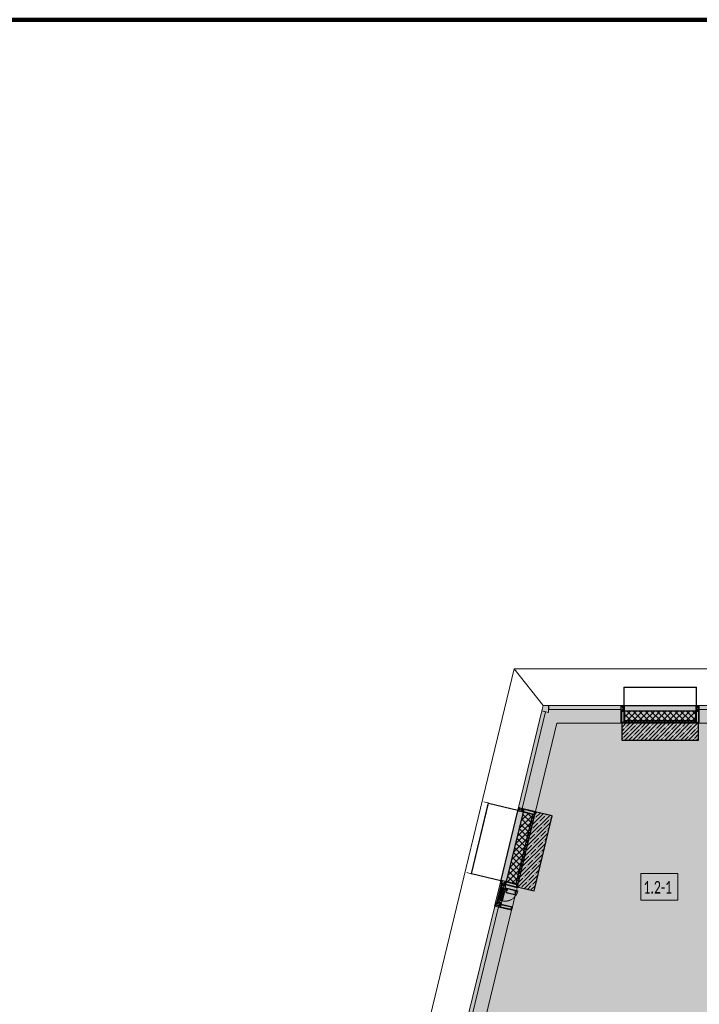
# Model space of a CAD drawing. Header units: millimetres. Extents: x -26897837 to 7466349, y -86687 to 22351.
# Tile 47 of 256: x 17719 to 27438, y -23555 to -9481. Entities that reach past the tile are written whole.
import ezdxf

# ---------------------------------------------------------------- set-up
doc = ezdxf.new("R2010")
doc.units = ezdxf.units.MM
doc.linetypes.add('-D1-02х01', pattern=[3, 2, -1])
doc.layers.get('Defpoints').update_dxf_attribs({"color": 31})
for name, color, linetype, lineweight in [('_0', 7, 'Continuous', 13), ('A-010-A_ROOM', 7, 'Continuous', 18), ('A-200-M_WALL', 7, 'Continuous', 5), ('A-200-M_WALL_PAT', 7, 'Continuous', 5), ('A-214-M_CURT_WALL', 7, 'Continuous', 5), ('A-215-M_CURT_PANEL', 7, 'Continuous', 5), ('A-280-M_COLUMN', 7, 'Continuous', 5), ('A-314-M_WINDOW', 7, 'Continuous', 5), ('S-280-M_COLUMN', 7, 'Continuous', 5), ('Z-060-M_DETAIL', 7, 'Continuous', 5), ('Ограждение', 7, 'Continuous', 5), ('Поручни', 7, 'Continuous', 5)]:
    doc.layers.add(name, color=color, linetype=linetype, lineweight=lineweight)
doc.styles.add('Calibri Light_2', font='Calibri light.ttf', dxfattribs={"width": 0.7, "height": 250})
pattern_1 = [(45, (0, 0), (-21.213203, 21.213203), []), (135, (0, 0), (-21.213203, -21.213203), [])]
pattern_2 = [(45, (0, 0), (-42.42641, 42.42641), []), (135, (0, 0), (-42.42641, -42.42641), [])]
pattern_3 = [(45, (36177.975, -48979.44), (-57.02463, 57.02463), []), (45, (36235, -48979.44), (-57.02463, 57.02463), [100.806, -20.161, 3.353, -16.808])]

# ---------------------------------------------------------------- blocks, each defined once
blk = doc.blocks.new('System Panel - A_PAN_Glass-5808157-50_AS_Plan_13')
at = {"layer": 'A-215-M_CURT_PANEL'}
for p, q in [((710, 55), (-710, 55)), ((-710, 55), (-710, 0)), ((-710, 0), (710, 0)), ((710, 0), (710, 55))]:
    blk.add_line(p, q, dxfattribs=at)
blk = doc.blocks.new('Rectangular Mullion - R_StandardFrame_50Wx250H-3319961-50_AS_Plan_13')
at = {"layer": 'A-214-M_CURT_WALL'}
blk.add_line((-11083, 28180), (-10777, 29445), dxfattribs=at)
blk = doc.blocks.new('Rectangular Mullion - 50Wx250H-2623690-50_AS_Plan_13')
at = {"layer": 'Z-060-M_DETAIL'}
for p, q in [((-25, 65), (-25, 250)), ((-25, 250), (0, 250)), ((-23, 237), (0, 237)), ((-23, 237), (-23, 74)), ((-15, 84), (-15, 237)), ((25, 250), (0, 250)), ((23, 237), (0, 237)), ((15, 84), (15, 237)), ((23, 237), (23, 74)), ((25, 65), (25, 250)), ((-14, 65), (-25, 65)), ((-24, 15), (-25, 14)), ((-25, 0), (-25, 14)), ((-22, 17), (-24, 17)), ((-24, 17), (-24, 15)), ((-23, 11), (-24, 15)), ((-23, 11), (-24, 10)), ((-24, 1), (-24, 10)), ((-24, 1), (-12, 1)), ((0, 84), (-23, 84)), ((-1, 74), (-23, 74)), ((-23, 10), (-22, 8)), ((-22, 17), (-22, 16)), ((-22, 16), (-21, 16)), ((-22, 8), (-22, 4)), ((-21, 4), (-22, 4)), ((-19, 18), (-21, 16)), ((-21, 4), (-21, 6)), ((-21, 6), (-14, 6)), ((-18, 17), (-19, 18)), ((-7, 17), (-18, 17)), ((-14, 71), (-14, 65)), ((-10, 71), (-14, 71)), ((-14, 6), (-14, 4)), ((-13, 4), (-14, 4)), ((-13, 8), (-11, 11)), ((-13, 8), (-12, 7)), ((-13, 4), (-12, 7)), ((-12, 9), (-12, 15)), ((-12, 15), (0, 15)), ((-12, 1), (-12, 7)), ((-10, 11), (-11, 11)), ((-10, 53), (-10, 71)), ((-9, 53), (-10, 53)), ((-10, 53), (-10, 17)), ((-10, 17), (-8, 17)), ((-10, 1), (-10, 11)), ((-5, 1), (-10, 1)), ((-9, 53), (-7, 55)), ((-9, 18), (-9, 23)), ((-8, 18), (-9, 18)), ((-9, 23), (-2, 30)), ((-8, 17), (-8, 18)), ((-7, 65), (-6, 67)), ((-7, 65), (-7, 55)), ((-7, 18), (-7, 17)), ((-3, 18), (-7, 18)), ((-4, 67), (-6, 67)), ((0, 8), (-5, 8)), ((-5, 1), (-5, 8)), ((-4, 67), (-3, 65)), ((-3, 65), (-3, 55)), ((-1, 53), (-3, 55)), ((-3, 18), (-3, 17)), ((-3, 17), (0, 17)), ((-2, 30), (0, 30)), ((0, 53), (-1, 53)), ((0, 84), (23, 84)), ((0, 53), (1, 53)), ((2, 30), (0, 30)), ((3, 17), (0, 17)), ((0, 15), (0, 17)), ((0, 15), (0, 17)), ((12, 15), (0, 15)), ((0, 0), (0, 8)), ((0, 8), (5, 8)), ((0, 0), (0, 8)), ((1, 74), (23, 74)), ((1, 53), (3, 55)), ((8, 23), (2, 30)), ((4, 67), (3, 65)), ((3, 65), (3, 55)), ((3, 18), (3, 17)), ((3, 18), (7, 18)), ((4, 67), (6, 67)), ((5, 1), (5, 8)), ((5, 1), (10, 1)), ((7, 65), (6, 67)), ((7, 65), (7, 55)), ((9, 53), (7, 55)), ((7, 18), (7, 17)), ((7, 17), (18, 17)), ((8, 18), (8, 18)), ((8, 17), (8, 18)), ((10, 17), (8, 17)), ((9, 53), (10, 53)), ((8, 18), (8, 23)), ((10, 71), (14, 71)), ((10, 53), (10, 71)), ((10, 53), (10, 17)), ((10, 11), (11, 11)), ((10, 1), (10, 11)), ((13, 8), (11, 11)), ((12, 9), (12, 15)), ((13, 8), (12, 7)), ((13, 4), (12, 7)), ((12, 1), (12, 7)), ((24, 1), (12, 1)), ((13, 4), (14, 4)), ((14, 71), (14, 65)), ((14, 65), (25, 65)), ((21, 6), (14, 6)), ((14, 6), (14, 4)), ((18, 17), (19, 18)), ((19, 18), (21, 16)), ((22, 16), (21, 16)), ((21, 4), (21, 6)), ((21, 4), (22, 4)), ((22, 17), (22, 16)), ((22, 17), (24, 17)), ((23, 10), (22, 8)), ((22, 8), (22, 4)), ((23, 11), (24, 15)), ((23, 11), (24, 10)), ((24, 17), (24, 15)), ((24, 15), (25, 14)), ((24, 1), (24, 10)), ((25, 0), (25, 14)), ((-25, 0), (0, 0)), ((25, 0), (0, 0))]:
    blk.add_line(p, q, dxfattribs=at)
for centre, start, end in [((-1, 73), 360, 90), ((1, 73), 90, 180)]:
    blk.add_arc(centre, 0.5, start, end, dxfattribs=at)
blk = doc.blocks.new('Rectangular Mullion - R_StandardFrame_50Wx250H-5794253-50_AS_Plan_13')
at = {"layer": 'A-214-M_CURT_WALL', "lineweight": 9}
for p, q in [((-50, -250), (-50, 0)), ((-50, 0), (0, 0)), ((0, 0), (0, -250)), ((0, -250), (-50, -250))]:
    blk.add_line(p, q, dxfattribs=at)
blk = doc.blocks.new('System Panel - A_PAN_Glass-5808149-50_AS_Plan_13')
at = {"layer": 'A-215-M_CURT_PANEL'}
for p, q in [((517, 55), (-517, 55)), ((-517, 55), (-517, 0)), ((-517, 0), (517, 0)), ((517, 0), (517, 55))]:
    blk.add_line(p, q, dxfattribs=at)
blk = doc.blocks.new('Rectangular Mullion - R_StandardFrame_50Wx250H-3319962-50_AS_Plan_13')
at = {"layer": 'A-214-M_CURT_WALL'}
blk.add_line((-10777, 29445), (-9860, 29445), dxfattribs=at)
blk = doc.blocks.new('Rectangular Mullion - R_StandardFrame_50Wx250H-3812575-50_AS_Plan_13')
at = {"layer": 'A-214-M_CURT_WALL', "lineweight": 9}
for p, q in [((-50, -250), (-50, 0)), ((-50, 0), (0, 0)), ((0, 0), (0, -250)), ((0, -250), (-50, -250))]:
    blk.add_line(p, q, dxfattribs=at)
blk = doc.blocks.new('System Panel - A_PAN_Glass-5794664-50_AS_Plan_13')
at = {"layer": 'A-215-M_CURT_PANEL'}
for p, q in [((-545, 55), (-545, 0)), ((-545, 0), (545, 0)), ((545, 55), (-531, 55)), ((545, 0), (545, 55))]:
    blk.add_line(p, q, dxfattribs=at)
blk = doc.blocks.new('Rectangular Mullion - R_StandardFrame_50Wx250H-3034899-50_AS_Plan_13')
at = {"layer": 'A-214-M_CURT_WALL'}
blk.add_line((-8740, 29445), (-7700, 29445), dxfattribs=at)
blk = doc.blocks.new('Rectangular Mullion - R_StandardFrame_50Wx250H-5808169-50_AS_Plan_13')
at = {"layer": 'A-214-M_CURT_WALL', "lineweight": 9}
for p, q in [((0, 0), (-50, 0)), ((-50, 0), (-50, -250)), ((0, -250), (0, 0)), ((-50, -250), (0, -250))]:
    blk.add_line(p, q, dxfattribs=at)
blk = doc.blocks.new('Quad Corner Mullion - Q_0_100_-50-5808163-50_AS_Plan_13')
at = {"layer": 'A-214-M_CURT_WALL', "lineweight": 9}
for p, q in [((0, 0), (-79, 0)), ((19, -76), (0, 0)), ((-79, 0), (-79, -100)), ((-79, -100), (19, -76))]:
    blk.add_line(p, q, dxfattribs=at)
blk = doc.blocks.new('System Panel - A_PAN_Glass-5794524-50_AS_Plan_13')
at = {"layer": 'A-215-M_CURT_PANEL'}
for p, q in [((925, 55), (-925, 55)), ((-925, 55), (-925, 0)), ((-925, 0), (925, 0)), ((925, 0), (925, 55))]:
    blk.add_line(p, q, dxfattribs=at)
blk = doc.blocks.new('Rectangular Mullion - R_StandardFrame_50Wx250H-3725803-50_AS_Plan_13')
at = {"layer": 'A-214-M_CURT_WALL'}
blk.add_line((-11859, 24972), (-11424, 26770), dxfattribs=at)
blk = doc.blocks.new('A_PAN_Створка - 383мм-V34-50_AS_Plan_13')
at = {"layer": 'A-215-M_CURT_PANEL'}
h = blk.add_hatch(dxfattribs=at)
h.set_pattern_fill('FP_38', color=256, style=0, pattern_type=2)
h.set_pattern_definition([(328.6, (-23523.403, -17648.281), (10.420193, 17.071016), []), (58.6, (-23523.403, -17648.281), (-17.071016, 10.420193), [])])
h.paths.add_polyline_path([(-55, -82), (-54, -83), (55, -82), (55, -63), (57, -61), (57, -36), (55, -34), (55, -32), (-55, -32), (-55, -34), (-57, -36), (-57, -61), (-55, -63)])
at = {"layer": 'A-314-M_WINDOW'}
for p, q in [((-68, -17), (-171, -17)), ((-171, -17), (-171, -57)), ((-171, -18), (-153, -18)), ((-171, -55), (-152, -55)), ((-171, -57), (-156, -57)), ((-153, -18), (-152, -20)), ((-153, -60), (-153, -74)), ((-153, -74), (-150, -74)), ((-152, -20), (-152, -74)), ((-150, -17), (-150, -29)), ((-132, -19), (-150, -19)), ((-150, -29), (-132, -29)), ((-150, -34), (-150, -68)), ((-136, -34), (-150, -34)), ((-136, -52), (-150, -52)), ((-150, -57), (-132, -57)), ((-150, -68), (-144, -68)), ((-150, -70), (-150, -74)), ((-145, -70), (-150, -70)), ((-150, -74), (-150, -84)), ((-150, -84), (-78, -84)), ((-149, -81), (-149, -83)), ((-144, -81), (-149, -81)), ((-149, -83), (-132, -83)), ((-145, -70), (-145, -80)), ((-144, -68), (-144, -81)), ((-137, -31), (-136, -35)), ((-132, -31), (-137, -31)), ((-137, -55), (-136, -51)), ((-132, -55), (-137, -55)), ((-132, -37), (-136, -35)), ((-132, -49), (-136, -51)), ((-132, -32), (-133, -34)), ((-133, -34), (-130, -35)), ((-133, -52), (-130, -50)), ((-132, -54), (-133, -52)), ((-132, -29), (-132, -19)), ((-132, -32), (-132, -31)), ((-132, -49), (-132, -37)), ((-132, -54), (-132, -55)), ((-132, -57), (-132, -83)), ((-131, -18), (-131, -29)), ((-121, -18), (-131, -18)), ((-131, -29), (-121, -29)), ((-131, -31), (-131, -33)), ((-121, -31), (-131, -31)), ((-129, -35), (-131, -33)), ((-129, -51), (-131, -53)), ((-131, -55), (-131, -53)), ((-121, -55), (-131, -55)), ((-131, -56), (-131, -63)), ((-131, -56), (-121, -56)), ((-121, -63), (-131, -63)), ((-131, -65), (-121, -65)), ((-131, -83), (-131, -65)), ((-131, -83), (-121, -83)), ((-130, -35), (-130, -50)), ((-130, -35), (-129, -35)), ((-130, -50), (-129, -51)), ((-122, -35), (-121, -33)), ((-118, -34), (-122, -35)), ((-122, -35), (-122, -50)), ((-122, -35), (-122, -35)), ((-122, -50), (-122, -51)), ((-118, -52), (-122, -50)), ((-122, -51), (-121, -53)), ((-121, -18), (-121, -29)), ((-121, -31), (-121, -33)), ((-121, -55), (-121, -53)), ((-121, -56), (-121, -63)), ((-121, -83), (-121, -65)), ((-120, -37), (-116, -35)), ((-120, -49), (-120, -37)), ((-120, -49), (-116, -51)), ((-119, -19), (-92, -19)), ((-119, -29), (-119, -19)), ((-92, -29), (-119, -29)), ((-119, -31), (-115, -31)), ((-119, -32), (-119, -31)), ((-119, -32), (-118, -34)), ((-119, -54), (-118, -52)), ((-119, -54), (-119, -55)), ((-119, -55), (-115, -55)), ((-119, -57), (-119, -83)), ((-92, -57), (-119, -57)), ((-119, -83), (-92, -83)), ((-115, -31), (-116, -35)), ((-115, -55), (-116, -51)), ((-94, -33), (-115, -33)), ((-94, -53), (-115, -53)), ((-90, -35), (-94, -33)), ((-90, -51), (-94, -53)), ((-92, -19), (-92, -29)), ((-92, -57), (-92, -83)), ((-74, -88), (-92, -88)), ((-92, -88), (-92, -92)), ((-92, -92), (91, -92)), ((-91, -19), (-91, -29)), ((-87, -19), (-91, -19)), ((-91, -29), (-86, -29)), ((-91, -57), (-86, -57)), ((-91, -63), (-91, -57)), ((-80, -63), (-91, -63)), ((-91, -65), (-91, -83)), ((-80, -65), (-91, -65)), ((-91, -83), (-80, -83)), ((-90, -32), (-90, -35)), ((-86, -32), (-90, -32)), ((-90, -35), (-90, -51)), ((-90, -52), (-90, -51)), ((-90, -52), (-89, -54)), ((-86, -54), (-89, -54)), ((-87, -20), (-87, -19)), ((-87, -20), (-87, -22)), ((-85, -20), (-87, -20)), ((-87, -22), (-86, -22)), ((-86, -18), (-86, -20)), ((-76, -18), (-86, -18)), ((-86, -22), (-86, -29)), ((-86, -29), (-86, -32)), ((-86, -54), (-78, -46)), ((-86, -57), (-86, -54)), ((-83, -20), (-85, -20)), ((-78, -84), (-85, -84)), ((-85, -84), (-85, -88)), ((-85, -88), (-78, -88)), ((-70, -34), (-83, -20)), ((-80, -61), (-80, -63)), ((-78, -61), (-80, -61)), ((-80, -66), (-80, -65)), ((-78, -66), (-80, -66)), ((-80, -81), (-78, -81)), ((-80, -83), (-80, -81)), ((-78, -84), (-78, -24)), ((-78, -24), (-68, -24)), ((-78, -37), (-70, -37)), ((-78, -46), (-78, -37)), ((-78, -66), (-78, -61)), ((-78, -88), (-78, -84)), ((-78, -84), (-74, -84)), ((-76, -22), (-76, -18)), ((-76, -22), (-76, -24)), ((-75, -22), (-76, -22)), ((-76, -24), (-73, -24)), ((-75, -18), (-75, -22)), ((-69, -18), (-75, -18)), ((-70, -63), (-74, -63)), ((-74, -63), (-74, -88)), ((-67, -29), (-73, -24)), ((-61, -24), (-70, -32)), ((-70, -32), (-70, -63)), ((-70, -37), (-70, -34)), ((-69, -22), (-69, -18)), ((-68, -22), (-69, -22)), ((68, -17), (-68, -17)), ((-61, -24), (-68, -17)), ((-68, -17), (-68, -24)), ((-68, -17), (68, -17)), ((-68, -22), (-68, -24)), ((-68, -24), (-65, -27)), ((-68, -24), (-65, -27)), ((-65, -27), (-67, -29)), ((-65, -27), (-61, -24)), ((61, -24), (-61, -24)), ((68, -17), (61, -24)), ((70, -32), (61, -24)), ((61, -24), (65, -27)), ((68, -24), (65, -27)), ((65, -27), (68, -24)), ((65, -27), (67, -29)), ((67, -29), (73, -24)), ((68, -24), (68, -17)), ((171, -17), (68, -17)), ((68, -22), (68, -24)), ((68, -22), (69, -22)), ((68, -24), (78, -24)), ((69, -18), (75, -18)), ((69, -22), (69, -18)), ((70, -34), (83, -20)), ((70, -63), (70, -32)), ((70, -37), (70, -34)), ((78, -37), (70, -37)), ((74, -63), (70, -63)), ((76, -24), (73, -24)), ((74, -88), (74, -63)), ((74, -84), (78, -84)), ((91, -88), (74, -88)), ((75, -18), (75, -22)), ((75, -22), (76, -22)), ((76, -18), (86, -18)), ((76, -22), (76, -18)), ((76, -22), (76, -24)), ((78, -24), (78, -84)), ((78, -46), (78, -37)), ((86, -54), (78, -46)), ((78, -61), (80, -61)), ((78, -66), (78, -61)), ((78, -66), (80, -66)), ((80, -81), (78, -81)), ((78, -88), (78, -84)), ((78, -84), (85, -84)), ((78, -84), (150, -84)), ((85, -88), (78, -88)), ((80, -61), (80, -63)), ((80, -63), (91, -63)), ((80, -65), (91, -65)), ((80, -66), (80, -65)), ((80, -83), (80, -81)), ((91, -83), (80, -83)), ((83, -20), (85, -20)), ((85, -20), (87, -20)), ((85, -84), (85, -88)), ((86, -18), (86, -20)), ((86, -22), (86, -29)), ((87, -22), (86, -22)), ((86, -29), (86, -32)), ((91, -29), (86, -29)), ((86, -32), (90, -32)), ((86, -54), (89, -54)), ((86, -57), (86, -54)), ((91, -57), (86, -57)), ((87, -19), (91, -19)), ((87, -20), (87, -19)), ((87, -20), (87, -22)), ((90, -52), (89, -54)), ((90, -32), (90, -35)), ((90, -35), (94, -33)), ((90, -35), (90, -51)), ((90, -51), (94, -53)), ((90, -52), (90, -51)), ((91, -19), (91, -29)), ((91, -63), (91, -57)), ((91, -65), (91, -83)), ((91, -92), (91, -88)), ((92, -19), (92, -29)), ((119, -19), (92, -19)), ((92, -29), (119, -29)), ((92, -57), (119, -57)), ((92, -57), (92, -83)), ((119, -83), (92, -83)), ((94, -33), (115, -33)), ((94, -53), (115, -53)), ((115, -31), (116, -35)), ((119, -31), (115, -31)), ((115, -55), (116, -51)), ((119, -55), (115, -55)), ((120, -37), (116, -35)), ((120, -49), (116, -51)), ((119, -32), (118, -34)), ((118, -34), (122, -35)), ((118, -52), (122, -50)), ((119, -54), (118, -52)), ((119, -29), (119, -19)), ((119, -32), (119, -31)), ((119, -54), (119, -55)), ((119, -57), (119, -83)), ((120, -49), (120, -37)), ((121, -18), (121, -29)), ((121, -18), (131, -18)), ((131, -29), (121, -29)), ((121, -31), (121, -33)), ((121, -31), (131, -31)), ((122, -35), (121, -33)), ((122, -51), (121, -53)), ((121, -55), (121, -53)), ((121, -55), (131, -55)), ((121, -56), (121, -63)), ((131, -56), (121, -56)), ((121, -63), (131, -63)), ((121, -83), (121, -65)), ((131, -65), (121, -65)), ((131, -83), (121, -83)), ((122, -35), (122, -50)), ((122, -35), (122, -35)), ((122, -50), (122, -51)), ((129, -35), (131, -33)), ((130, -35), (129, -35)), ((130, -50), (129, -51)), ((129, -51), (131, -53)), ((133, -34), (130, -35)), ((130, -35), (130, -50)), ((133, -52), (130, -50)), ((131, -18), (131, -29)), ((131, -31), (131, -33)), ((131, -55), (131, -53)), ((131, -56), (131, -63)), ((131, -83), (131, -65)), ((132, -19), (150, -19)), ((132, -29), (132, -19)), ((150, -29), (132, -29)), ((132, -31), (137, -31)), ((132, -32), (132, -31)), ((132, -32), (133, -34)), ((132, -37), (136, -35)), ((132, -49), (132, -37)), ((132, -49), (136, -51)), ((132, -54), (133, -52)), ((132, -54), (132, -55)), ((132, -55), (137, -55)), ((150, -57), (132, -57)), ((132, -57), (132, -83)), ((149, -83), (132, -83)), ((137, -31), (136, -35)), ((136, -34), (150, -34)), ((137, -55), (136, -51)), ((136, -52), (150, -52)), ((144, -68), (144, -81)), ((150, -68), (144, -68)), ((144, -81), (149, -81)), ((145, -70), (150, -70)), ((145, -70), (145, -80)), ((149, -81), (149, -83)), ((150, -17), (150, -29)), ((150, -34), (150, -68)), ((150, -70), (150, -74)), ((150, -84), (150, -74)), ((150, -74), (153, -74)), ((153, -18), (152, -20)), ((152, -20), (152, -74)), ((171, -55), (152, -55)), ((171, -18), (153, -18)), ((153, -74), (153, -60)), ((156, -57), (171, -57)), ((171, -57), (171, -17))]:
    blk.add_line(p, q, dxfattribs=at)
for centre, start, end in [((-156, -60), 0, 90), ((156, -60), 90, 180)]:
    blk.add_arc(centre, 3, start, end, dxfattribs=at)
at = {"layer": 'A-314-M_WINDOW', "linetype": '-D1-02х01'}
blk.add_arc((91, -88), 183, 181.4091, 271.1445, dxfattribs=at)
at = {"layer": 'Z-060-M_DETAIL'}
for p, q in [((-92, -88), (-74, -88)), ((-92, -92), (-92, -88)), ((-92, -92), (91, -92)), ((-83, -90), (-83, -88)), ((-83, -90), (-69, -90)), ((-74, -63), (-70, -63)), ((-74, -88), (-74, -63)), ((-69, -67), (-74, -67)), ((-74, -82), (-69, -82)), ((-69, -86), (-74, -86)), ((-70, -32), (-61, -24)), ((-70, -63), (-70, -32)), ((-69, -82), (-69, -67)), ((-69, -90), (-69, -86)), ((-68, -38), (-66, -37)), ((-68, -56), (-68, -38)), ((-66, -57), (-68, -56)), ((-62, -63), (-68, -63)), ((-68, -63), (-68, -89)), ((-68, -89), (-67, -90)), ((-67, -90), (-57, -90)), ((-66, -37), (-61, -35)), ((-66, -57), (-62, -59)), ((-62, -59), (-61, -61)), ((-62, -65), (-62, -63)), ((-60, -68), (-62, -65)), ((61, -24), (-61, -24)), ((-61, -35), (-57, -36)), ((-61, -61), (-57, -61)), ((-56, -68), (-60, -68)), ((-55, -34), (-57, -36)), ((-55, -34), (-57, -36)), ((-57, -36), (-57, -61)), ((-57, -61), (-55, -63)), ((-57, -61), (-55, -64)), ((-57, -90), (-56, -89)), ((-56, -89), (-56, -68)), ((-55, -26), (-54, -25)), ((-55, -30), (-55, -26)), ((-54, -31), (-55, -30)), ((55, -32), (-55, -32)), ((-55, -32), (-55, -34)), ((-55, -34), (-55, -32)), ((0, -32), (-55, -32)), ((-55, -63), (-55, -82)), ((-55, -64), (-55, -82)), ((-55, -82), (-54, -83)), ((-55, -82), (-54, -83)), ((-55, -86), (-54, -85)), ((-55, -89), (-55, -86)), ((-54, -90), (-55, -89)), ((-54, -25), (54, -25)), ((54, -31), (-54, -31)), ((-54, -83), (54, -83)), ((54, -83), (-54, -83)), ((-54, -85), (54, -85)), ((54, -90), (-54, -90)), ((0, -32), (55, -32)), ((55, -26), (54, -25)), ((54, -31), (55, -30)), ((54, -83), (55, -82)), ((55, -82), (54, -83)), ((55, -86), (54, -85)), ((54, -90), (55, -89)), ((55, -30), (55, -26)), ((55, -34), (55, -32)), ((55, -34), (55, -32)), ((57, -36), (55, -34)), ((55, -34), (57, -36)), ((55, -63), (57, -61)), ((57, -61), (55, -64)), ((55, -82), (55, -63)), ((55, -64), (55, -82)), ((55, -89), (55, -86)), ((56, -68), (60, -68)), ((56, -89), (56, -68)), ((57, -90), (56, -89)), ((61, -35), (57, -36)), ((57, -61), (57, -36)), ((61, -61), (57, -61)), ((67, -90), (57, -90)), ((60, -68), (62, -65)), ((70, -32), (61, -24)), ((66, -37), (61, -35)), ((62, -59), (61, -61)), ((66, -57), (62, -59)), ((62, -63), (68, -63)), ((62, -65), (62, -63)), ((68, -38), (66, -37)), ((66, -57), (68, -56)), ((68, -89), (67, -90)), ((68, -56), (68, -38)), ((68, -63), (68, -89)), ((69, -67), (74, -67)), ((69, -82), (69, -67)), ((74, -82), (69, -82)), ((69, -86), (74, -86)), ((69, -90), (69, -86)), ((83, -90), (69, -90)), ((70, -63), (70, -32)), ((74, -63), (70, -63)), ((74, -88), (74, -63)), ((91, -88), (74, -88)), ((83, -90), (83, -88)), ((91, -92), (91, -88))]:
    blk.add_line(p, q, dxfattribs=at)
at = {"layer": 'Z-060-M_DETAIL', "color": 9, "true_color": 0xc8c8c8}
for p, q in [((40, -109), (31, -118)), ((31, -118), (31, -240)), ((39, -179), (39, -124)), ((41, -124), (39, -124)), ((70, -109), (40, -109)), ((41, -124), (43, -122)), ((45, -113), (42, -118)), ((42, -118), (43, -122)), ((46, -111), (45, -113)), ((63, -111), (46, -111)), ((64, -113), (63, -111)), ((64, -113), (67, -117)), ((67, -117), (69, -118)), ((69, -118), (69, -122)), ((69, -122), (71, -124)), ((70, -105), (70, -109)), ((95, -105), (70, -105)), ((71, -124), (89, -124)), ((74, -110), (74, -105)), ((89, -110), (74, -110)), ((89, -105), (89, -110)), ((89, -124), (91, -125)), ((91, -125), (91, -233)), ((93, -110), (93, -105)), ((98, -110), (93, -110)), ((95, -88), (95, -105)), ((100, -88), (95, -88)), ((98, -96), (95, -96)), ((98, -96), (98, -110)), ((100, -271), (100, -88)), ((40, -249), (31, -240)), ((39, -179), (39, -234)), ((41, -234), (39, -234)), ((70, -249), (40, -249)), ((41, -234), (43, -236)), ((42, -240), (43, -236)), ((45, -245), (42, -240)), ((46, -247), (45, -245)), ((63, -247), (46, -247)), ((64, -245), (63, -247)), ((64, -245), (67, -241)), ((67, -241), (69, -240)), ((69, -236), (71, -234)), ((69, -240), (69, -236)), ((70, -253), (70, -249)), ((95, -253), (70, -253)), ((71, -234), (89, -234)), ((74, -248), (74, -253)), ((89, -248), (74, -248)), ((89, -234), (91, -233)), ((89, -253), (89, -248)), ((93, -248), (93, -253)), ((98, -248), (93, -248)), ((95, -271), (95, -253)), ((98, -262), (95, -262)), ((100, -271), (95, -271)), ((98, -262), (98, -248))]:
    blk.add_line(p, q, dxfattribs=at)
blk = doc.blocks.new('Rectangular Mullion - R_StandardFrame_50Wx250H-V3-50_AS_Plan_13')
at = {"layer": 'A-214-M_CURT_WALL'}
for p, q in [((37450, 15935), (37450, 16145)), ((37700, 15865), (37700, 16145)), ((37450, 15865), (37450, 15905))]:
    blk.add_line(p, q, dxfattribs=at)
blk = doc.blocks.new('Rectangular Mullion - 50Wx250H-V1-50_AS_Plan_13')
at = {"layer": 'Z-060-M_DETAIL'}
for p, q in [((-25, 84), (-25, 250)), ((-25, 250), (0, 250)), ((-23, 237), (0, 237)), ((-23, 237), (-23, 84)), ((-15, 84), (-15, 237)), ((25, 250), (0, 250)), ((23, 237), (0, 237)), ((15, 84), (15, 237)), ((23, 237), (23, 74)), ((25, 65), (25, 250)), ((-24, 15), (-25, 14)), ((-25, 0), (-25, 14)), ((-24, 17), (-24, 15)), ((-23, 11), (-24, 15)), ((-23, 11), (-24, 10)), ((-24, 1), (-24, 10)), ((-24, 1), (-12, 1)), ((-23, 10), (-22, 8)), ((-22, 17), (-22, 16)), ((-22, 16), (-21, 16)), ((-22, 8), (-22, 4)), ((-21, 4), (-22, 4)), ((-20, 17), (-21, 16)), ((-21, 4), (-21, 6)), ((-21, 6), (-14, 6)), ((-7, 17), (-18, 17)), ((0, 84), (-15, 84)), ((-1, 74), (-15, 74)), ((-14, 6), (-14, 4)), ((-13, 4), (-14, 4)), ((-13, 8), (-11, 11)), ((-13, 8), (-12, 7)), ((-13, 4), (-12, 7)), ((-10, 71), (-12, 71)), ((-12, 9), (-12, 15)), ((-12, 15), (0, 15)), ((-12, 1), (-12, 7)), ((-10, 11), (-11, 11)), ((-10, 57), (-10, 71)), ((-10, 1), (-10, 11)), ((-5, 1), (-10, 1)), ((-7, 65), (-6, 67)), ((-7, 65), (-7, 57)), ((-4, 67), (-6, 67)), ((0, 8), (-5, 8)), ((-5, 1), (-5, 8)), ((-4, 67), (-3, 65)), ((-3, 65), (-3, 57)), ((-3, 17), (0, 17)), ((0, 84), (23, 84)), ((3, 17), (0, 17)), ((0, 15), (0, 17)), ((0, 15), (0, 17)), ((12, 15), (0, 15)), ((0, 0), (0, 8)), ((0, 8), (5, 8)), ((0, 0), (0, 8)), ((1, 74), (23, 74)), ((4, 67), (3, 65)), ((3, 65), (3, 57)), ((4, 67), (6, 67)), ((5, 1), (5, 8)), ((5, 1), (10, 1)), ((7, 65), (6, 67)), ((8, 23), (6, 25)), ((6, 18), (7, 18)), ((7, 65), (7, 55)), ((9, 53), (7, 55)), ((7, 18), (7, 17)), ((7, 17), (18, 17)), ((8, 18), (8, 18)), ((8, 17), (8, 18)), ((10, 17), (8, 17)), ((9, 53), (10, 53)), ((8, 18), (8, 23)), ((10, 71), (14, 71)), ((10, 53), (10, 71)), ((10, 53), (10, 17)), ((10, 11), (11, 11)), ((10, 1), (10, 11)), ((13, 8), (11, 11)), ((12, 9), (12, 15)), ((13, 8), (12, 7)), ((13, 4), (12, 7)), ((12, 1), (12, 7)), ((24, 1), (12, 1)), ((13, 4), (14, 4)), ((14, 71), (14, 65)), ((14, 65), (25, 65)), ((21, 6), (14, 6)), ((14, 6), (14, 4)), ((18, 17), (19, 18)), ((19, 18), (21, 16)), ((22, 16), (21, 16)), ((21, 4), (21, 6)), ((21, 4), (22, 4)), ((22, 17), (22, 16)), ((22, 17), (24, 17)), ((23, 10), (22, 8)), ((22, 8), (22, 4)), ((23, 11), (24, 15)), ((23, 11), (24, 10)), ((24, 17), (24, 15)), ((24, 15), (25, 14)), ((24, 1), (24, 10)), ((25, 0), (25, 14)), ((-25, 0), (0, 0)), ((25, 0), (0, 0))]:
    blk.add_line(p, q, dxfattribs=at)
for centre, start, end in [((-1, 73), 360, 90), ((1, 73), 90, 180)]:
    blk.add_arc(centre, 0.5, start, end, dxfattribs=at)
blk = doc.blocks.new('Rectangular Mullion - R_StandardFrame_50Wx250H-V16-50_AS_Plan_13')
at = {"layer": 'A-214-M_CURT_WALL', "lineweight": 9}
for p, q in [((-25, -17), (-25, 0)), ((-25, 0), (25, 0)), ((25, 0), (25, -250)), ((-25, -250), (-25, -84)), ((25, -250), (-25, -250))]:
    blk.add_line(p, q, dxfattribs=at)
blk = doc.blocks.new('Rectangular Mullion - 50Wx250H-V26-50_AS_Plan_13')
at = {"layer": 'Z-060-M_DETAIL'}
for p, q in [((-25, 65), (-25, 250)), ((-25, 250), (0, 250)), ((-23, 237), (0, 237)), ((-23, 237), (-23, 74)), ((-15, 84), (-15, 237)), ((25, 250), (0, 250)), ((23, 237), (0, 237)), ((15, 84), (15, 237)), ((23, 237), (23, 84)), ((25, 84), (25, 250)), ((-14, 65), (-25, 65)), ((-24, 15), (-25, 14)), ((-25, 0), (-25, 14)), ((-22, 17), (-24, 17)), ((-24, 17), (-24, 15)), ((-23, 11), (-24, 15)), ((-23, 11), (-24, 10)), ((-24, 1), (-24, 10)), ((-24, 1), (-12, 1)), ((0, 84), (-23, 84)), ((-1, 74), (-23, 74)), ((-23, 10), (-22, 8)), ((-22, 17), (-22, 16)), ((-22, 16), (-21, 16)), ((-22, 8), (-22, 4)), ((-21, 4), (-22, 4)), ((-19, 18), (-21, 16)), ((-21, 4), (-21, 6)), ((-21, 6), (-14, 6)), ((-18, 17), (-19, 18)), ((-7, 17), (-18, 17)), ((-14, 71), (-14, 65)), ((-10, 71), (-14, 71)), ((-14, 6), (-14, 4)), ((-13, 4), (-14, 4)), ((-13, 8), (-11, 11)), ((-13, 8), (-12, 7)), ((-13, 4), (-12, 7)), ((-12, 9), (-12, 15)), ((-12, 15), (0, 15)), ((-12, 1), (-12, 7)), ((-10, 11), (-11, 11)), ((-10, 53), (-10, 71)), ((-9, 53), (-10, 53)), ((-10, 53), (-10, 17)), ((-10, 17), (-8, 17)), ((-10, 1), (-10, 11)), ((-5, 1), (-10, 1)), ((-9, 53), (-7, 55)), ((-9, 18), (-9, 23)), ((-8, 18), (-9, 18)), ((-9, 23), (-6, 25)), ((-8, 17), (-8, 18)), ((-7, 65), (-6, 67)), ((-7, 65), (-7, 55)), ((-7, 18), (-7, 17)), ((-6, 18), (-7, 18)), ((-4, 67), (-6, 67)), ((0, 8), (-5, 8)), ((-5, 1), (-5, 8)), ((-4, 67), (-3, 65)), ((-3, 65), (-3, 57)), ((-3, 17), (0, 17)), ((0, 84), (15, 84)), ((3, 17), (0, 17)), ((0, 15), (0, 17)), ((0, 15), (0, 17)), ((12, 15), (0, 15)), ((0, 0), (0, 8)), ((0, 8), (5, 8)), ((0, 0), (0, 8)), ((1, 74), (15, 74)), ((4, 67), (3, 65)), ((3, 65), (3, 57)), ((4, 67), (6, 67)), ((5, 1), (5, 8)), ((5, 1), (10, 1)), ((7, 65), (6, 67)), ((7, 65), (7, 57)), ((7, 17), (18, 17)), ((10, 71), (12, 71)), ((10, 57), (10, 71)), ((10, 11), (11, 11)), ((10, 1), (10, 11)), ((13, 8), (11, 11)), ((12, 9), (12, 15)), ((13, 8), (12, 7)), ((13, 4), (12, 7)), ((12, 1), (12, 7)), ((24, 1), (12, 1)), ((13, 4), (14, 4)), ((21, 6), (14, 6)), ((14, 6), (14, 4)), ((20, 17), (21, 16)), ((22, 16), (21, 16)), ((21, 4), (21, 6)), ((21, 4), (22, 4)), ((22, 17), (22, 16)), ((23, 10), (22, 8)), ((22, 8), (22, 4)), ((23, 11), (24, 15)), ((23, 11), (24, 10)), ((24, 17), (24, 15)), ((24, 15), (25, 14)), ((24, 1), (24, 10)), ((25, 0), (25, 14)), ((-25, 0), (0, 0)), ((25, 0), (0, 0))]:
    blk.add_line(p, q, dxfattribs=at)
for centre, start, end in [((-1, 73), 360, 90), ((1, 73), 90, 180)]:
    blk.add_arc(centre, 0.5, start, end, dxfattribs=at)
blk = doc.blocks.new('Rectangular Mullion - R_StandardFrame_50Wx250H-3548768-50_AS_Plan_13')
at = {"layer": 'A-214-M_CURT_WALL', "lineweight": 9}
for p, q in [((0, 0), (-50, 0)), ((-50, 0), (-50, -17)), ((0, -250), (0, 0)), ((-50, -84), (-50, -250)), ((-50, -250), (0, -250))]:
    blk.add_line(p, q, dxfattribs=at)
blk = doc.blocks.new('Ограждение - Ограждение-5498633-50_AS_Plan_13')
at = {"layer": 'Поручни'}
for p, q in [((-48327, 30145), (-55947, -1355)), ((-47913, 29620), (-48327, 30145)), ((1285, 30145), (-48327, 30145))]:
    blk.add_line(p, q, dxfattribs=at)
blk = doc.blocks.new('RST_AR_KMN_R22_B1_FCD_rvt-1-50_AS_Plan_13')
at = {"layer": 'A-200-M_WALL_PAT'}
h = blk.add_hatch(dxfattribs=at)
h.set_pattern_fill('FP_4', color=256, style=0, pattern_type=2)
h.set_pattern_definition(pattern_2)
h.paths.add_polyline_path([(-8790, 29475), (-8790, 29615), (-9810, 29615), (-9810, 29475)])
h = blk.add_hatch(dxfattribs=at)
h.set_pattern_fill('FP_3', color=256, style=0, pattern_type=2)
h.set_pattern_definition(pattern_1)
h.paths.add_polyline_path([(-8790, 29445), (-8790, 29475), (-9810, 29475), (-9810, 29445)])
h = blk.add_hatch(dxfattribs=at)
h.set_pattern_fill('FP_4', color=256, style=0, pattern_type=2)
h.set_pattern_definition(pattern_2)
h.paths.add_polyline_path([(-11364, 27147), (-11124, 28138), (-11260, 28171), (-11500, 27180)])
h = blk.add_hatch(dxfattribs=at)
h.set_pattern_fill('FP_3', color=256, style=0, pattern_type=2)
h.set_pattern_definition(pattern_1)
h.paths.add_polyline_path([(-11334, 27140), (-11095, 28131), (-11124, 28138), (-11364, 27147), (-11357, 27145)])
at = {"layer": 'A-200-M_WALL'}
for p, q in [((-8790, 29695), (-9810, 29695)), ((-9810, 29695), (-9810, 29690)), ((-9810, 29690), (-9810, 29615)), ((-8790, 29690), (-9810, 29690)), ((-8790, 29690), (-8790, 29695)), ((-8790, 29615), (-8790, 29690)), ((-9810, 29475), (-9810, 29445)), ((-9810, 29445), (-8790, 29445)), ((-8790, 29445), (-8790, 29475)), ((-11338, 28190), (-11577, 27198)), ((-11333, 28189), (-11573, 27197)), ((-11333, 28189), (-11338, 28190)), ((-11260, 28171), (-11333, 28189)), ((-11334, 27140), (-11095, 28131)), ((-11095, 28131), (-11124, 28138)), ((-11577, 27198), (-11573, 27197)), ((-11573, 27197), (-11500, 27180)), ((-11364, 27147), (-11334, 27140))]:
    blk.add_line(p, q, dxfattribs=at)
at = {"layer": 'A-200-M_WALL', "lineweight": 25}
for p, q in [((-9810, 29615), (-9810, 29475)), ((-8790, 29615), (-9810, 29615)), ((-8790, 29475), (-8790, 29615)), ((-8790, 29475), (-9810, 29475)), ((-11260, 28171), (-11500, 27180)), ((-11124, 28138), (-11260, 28171)), ((-11124, 28138), (-11364, 27147)), ((-11500, 27180), (-11364, 27147))]:
    blk.add_line(p, q, dxfattribs=at)
at = {"layer": 'A-280-M_COLUMN', "lineweight": 18}
for p, q in [((-8780, 29958), (-9820, 29958)), ((-9820, 29958), (-9820, 29953)), ((-9815, 29953), (-9820, 29953)), ((-9820, 29953), (-9820, 29695)), ((-9820, 29953), (-8780, 29953)), ((-9815, 29695), (-9815, 29953)), ((-8780, 29953), (-8785, 29953)), ((-8785, 29953), (-8785, 29695)), ((-8780, 29953), (-8780, 29958)), ((-8780, 29695), (-8780, 29953)), ((-9820, 29695), (-9815, 29695)), ((-8785, 29695), (-8780, 29695)), ((-11760, 28302), (-12005, 27291)), ((-12000, 27290), (-11755, 28301)), ((-11755, 28301), (-11760, 28302)), ((-11755, 28301), (-11756, 28296)), ((-11756, 28296), (-11336, 28195)), ((-11335, 28199), (-11755, 28301)), ((-11336, 28195), (-11335, 28199)), ((-12005, 27291), (-12000, 27290)), ((-11999, 27295), (-12000, 27290)), ((-12000, 27290), (-11580, 27189)), ((-11579, 27193), (-11999, 27295)), ((-11580, 27189), (-11579, 27193))]:
    blk.add_line(p, q, dxfattribs=at)
at = {"layer": 'A-280-M_COLUMN'}
for p, q in [((-11822, 28317), (-11760, 28302)), ((-12005, 27291), (-12066, 27306))]:
    blk.add_line(p, q, dxfattribs=at)
at = {"layer": 'A-214-M_CURT_WALL', "lineweight": 5}
for name, p, rotation in [('Quad Corner Mullion - Q_0_100_-50-5808163-50_AS_Plan_13', (-10973, 29695), 76.40000000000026), ('Rectangular Mullion - 50Wx250H-2623690-50_AS_Plan_13', (-9835, 29695), 180), ('Rectangular Mullion - 50Wx250H-2623690-50_AS_Plan_13', (-8765, 29695), 180), ('Rectangular Mullion - 50Wx250H-2623690-50_AS_Plan_13', (-11332, 28214), 256.4000000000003), ('Rectangular Mullion - 50Wx250H-V26-50_AS_Plan_13', (-11583, 27174), 256.4000000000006), ('Rectangular Mullion - R_StandardFrame_50Wx250H-3548768-50_AS_Plan_13', (-11577, 27198), 76.40000000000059), ('Rectangular Mullion - R_StandardFrame_50Wx250H-V3-50_AS_Plan_13', (28784, 33705), 166.4000000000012), ('Rectangular Mullion - 50Wx250H-V1-50_AS_Plan_13', (-11661, 26853), 256.4000000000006)]:
    blk.add_blockref(name, p, dxfattribs=dict(at, rotation=rotation))
for name, p in [('Rectangular Mullion - R_StandardFrame_50Wx250H-5808169-50_AS_Plan_13', (-9810, 29695)), ('Rectangular Mullion - R_StandardFrame_50Wx250H-3319961-50_AS_Plan_13', (0, 0)), ('Rectangular Mullion - R_StandardFrame_50Wx250H-3319962-50_AS_Plan_13', (0, 0)), ('Rectangular Mullion - R_StandardFrame_50Wx250H-3034899-50_AS_Plan_13', (0, 0)), ('Rectangular Mullion - R_StandardFrame_50Wx250H-3725803-50_AS_Plan_13', (0, 0))]:
    blk.add_blockref(name, p, dxfattribs=at)
at = {"layer": 'A-214-M_CURT_WALL', "lineweight": 5, "extrusion": (0, 0, -1)}
blk.add_blockref('Rectangular Mullion - R_StandardFrame_50Wx250H-3812575-50_AS_Plan_13', (8790, 29695), dxfattribs=at)
for name, p, rotation in [('Rectangular Mullion - R_StandardFrame_50Wx250H-5794253-50_AS_Plan_13', (11338, 28190), 283.5999999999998), ('Rectangular Mullion - R_StandardFrame_50Wx250H-V16-50_AS_Plan_13', (11661, 26853), 283.5999999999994)]:
    blk.add_blockref(name, p, dxfattribs=dict(at, rotation=rotation))
at = {"layer": 'A-215-M_CURT_PANEL', "lineweight": 5}
for name, p, rotation in [('System Panel - A_PAN_Glass-5808157-50_AS_Plan_13', (-11159, 28928), 256.4000000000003), ('System Panel - A_PAN_Glass-5808149-50_AS_Plan_13', (-10377, 29695), 180), ('System Panel - A_PAN_Glass-5794664-50_AS_Plan_13', (-8195, 29695), 180), ('A_PAN_Створка - 383мм-V34-50_AS_Plan_13', (-11622, 27014), 76.40000000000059), ('System Panel - A_PAN_Glass-5794524-50_AS_Plan_13', (-11884, 25930), 256.4000000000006)]:
    blk.add_blockref(name, p, dxfattribs=dict(at, rotation=rotation))
at = {"layer": 'Ограждение', "lineweight": 5}
blk.add_blockref('Ограждение - Ограждение-5498633-50_AS_Plan_13', (36940, 75), dxfattribs=at)

msp = doc.modelspace()

# ---------------------------------------------------------------- hatches: boundary and pattern name
at = {"layer": '_0', "transparency": 33554534}
h = msp.add_hatch(color=252, dxfattribs=at)
h.dxf.hatch_style = 1
h.paths.add_polyline_path([(17837.9, -49734.4), (25204.6, -19284.4), (73878, -19284.4), (73878, -49734.4)])
h.paths.add_polyline_path([(28728, -40979.4), (28728, -37429.4), (30528, -37429.4), (30528, -30029.4), (28477.6, -30029.4), (28478, -28029.4), (29978, -28029.4), (29978, -27479.4), (32178, -27479.4), (32178, -28029.4), (44478, -28029.4), (44478, -27979.4), (45303, -27979.4), (45303, -27379.4), (47528, -27379.4), (47528, -27979.4), (53578, -27979.4), (53578, -27379.4), (55478, -27379.4), (55478, -27979.4), (64478, -27979.4), (64478, -26229.4), (67788, -26229.4), (67788, -28219.4), (66578, -28219.4), (66578, -30029.4), (62978, -30029.4), (62078, -30029.4), (58628, -30029.4), (58628, -38979.4), (61728, -38979.4), (62978, -38979.4), (66878, -38979.4), (66878, -41429.4), (64488, -41429.4), (64488, -41029.4), (59923, -41029.4), (59923, -41629.4), (57898, -41629.4), (57898, -41029.4), (47038, -41029.4), (47038, -41629.4), (44138, -41629.4), (44138, -40979.4)], flags=16)
at = {"layer": 'S-280-M_COLUMN'}
h = msp.add_hatch(dxfattribs=at)
h.set_pattern_fill('FP_1', color=256, style=0, pattern_type=2)
h.set_pattern_definition(pattern_3)
h.paths.add_polyline_path([(27428, -19779.4), (27428, -19529.4), (26328, -19529.4), (26328, -19779.4)])
h = msp.add_hatch(dxfattribs=at)
h.set_pattern_fill('FP_1', color=256, style=0, pattern_type=2)
h.set_pattern_definition(pattern_3)
h.paths.add_polyline_path([(25077.1, -21932.5), (25335.8, -20863.4), (25092.8, -20804.6), (24834.1, -21873.8), (24849.8, -21877.6)])

# ---------------------------------------------------------------- linework, layer by layer
at = {"layer": 'A-010-A_ROOM', "lineweight": 5, "flags": 128}
msp.add_lwpolyline([(26599.7, -21686.5), (27130.7, -21686.5), (27130.7, -22067.5), (26599.7, -22067.5)], close=True, dxfattribs=at)
at = {"layer": 'Defpoints', "color": 1, "lineweight": 100}
msp.add_lwpolyline([(-17035.3, -9481.1), (107095, -9481.1), (107095, -86686.6), (-17035.3, -86686.6)], close=True, dxfattribs=at)
at = {"layer": 'S-280-M_COLUMN', "lineweight": 25}
for p, q in [((27428, -19529.4), (26328, -19529.4)), ((26328, -19529.4), (26328, -19779.4)), ((27428, -19779.4), (27428, -19529.4)), ((26328, -19779.4), (27428, -19779.4)), ((25092.8, -20804.6), (24834.1, -21873.8)), ((25335.8, -20863.4), (25092.8, -20804.6)), ((25077.1, -21932.5), (25335.8, -20863.4)), ((24834.1, -21873.8), (25077.1, -21932.5))]:
    msp.add_line(p, q, dxfattribs=at)

# ---------------------------------------------------------------- block references
at = {"lineweight": 5}
msp.add_blockref('RST_AR_KMN_R22_B1_FCD_rvt-1-50_AS_Plan_13', (36178, -48979.4), dxfattribs=at)

# ---------------------------------------------------------------- texts
at = {"layer": 'A-010-A_ROOM', "lineweight": 5, "insert": (26639.5, -21792.7), "char_height": 180, "width": 577.215, "attachment_point": 1, "style": 'Calibri Light_2'}
msp.add_mtext('1.2-1 ', dxfattribs=at)

doc.saveas('drawing.dxf')
